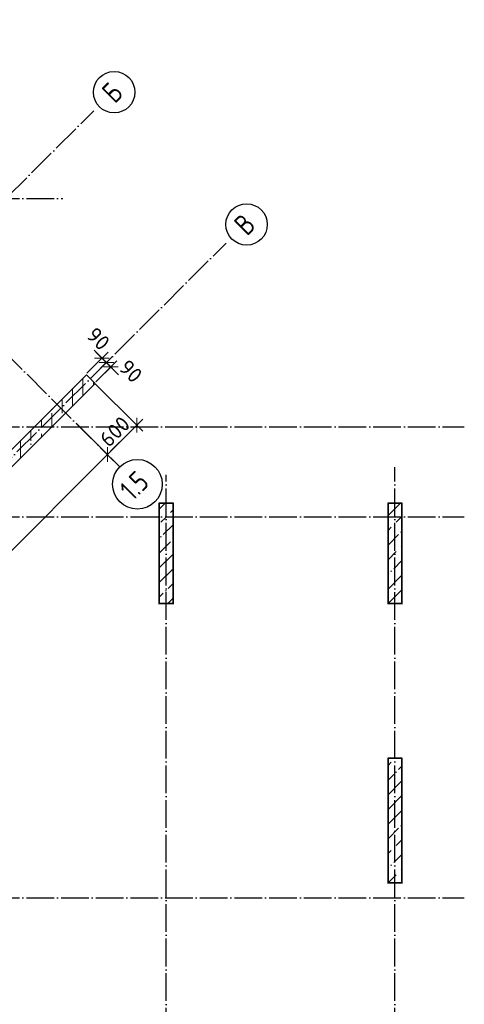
# Model space of a CAD drawing. Header units: millimetres. Extents: x -3495 to 112233, y -3287 to 47686.
# Tile 14 of 43: x 19638 to 26050, y 6864 to 21080. Entities that reach past the tile are written whole.
import ezdxf

# ---------------------------------------------------------------- set-up
doc = ezdxf.new("R2010")
doc.units = ezdxf.units.MM
doc.header["$PDMODE"] = 65
for name, pattern in [('______11', [500, 400, -50, 0, -50]), ('______5', [1100, 800, -100, 100, -100]), ('______9', [100, 0, -100])]:
    doc.linetypes.add(name, pattern=pattern)
for name, color, linetype, lineweight in [('Колонна (1)', 7, 'Continuous', 35), ('Колонна (2)', 7, 'Continuous', 35), ('Размерная линия_ общее', 7, 'Continuous', 13), ('Стена_ общее', 7, 'Continuous', 35)]:
    doc.layers.add(name, color=color, linetype=linetype, lineweight=lineweight)
doc.layers.add('Осевая линия_ общее', color=7, linetype='______5', lineweight=13, true_color=0xa0a0a0)
doc.styles.add('ISOCPEUR', font='isocpeur.ttf')
doc.dimstyles.new('DIMSTYLE_3', dxfattribs={"dimtxt": 220, "dimasz": 250, "dimexe": 0, "dimexo": 0, "dimgap": 110, "dimtad": 2, "dimdec": 0, "dimrnd": 5, "dimzin": 12, "dimdsep": 46, "dimtxsty": 'ISOCPEUR', "dimblk1": 'ALL_ML_STRICH', "dimblk2": 'ALL_ML_STRICH', "dimsah": 1, "dimcen": 0, "dimclrd": 7, "dimclre": 256, "dimclrt": 7, "dimadec": 0, "dimazin": 0, "dimtfac": 1, "dimtdec": 0, "dimtix": 1, "dimtmove": 2, "dimatfit": 3, "dimfxl": 0, "dimtzin": 0, "dimlwd": 0, "dimlwe": -3, "dimarcsym": 0})
doc.dimstyles.new('DIMSTYLE_8', dxfattribs={"dimtxt": 220, "dimasz": 250, "dimexe": 0, "dimexo": 0, "dimgap": 110, "dimtad": 2, "dimdec": 0, "dimrnd": 5, "dimzin": 12, "dimdsep": 46, "dimtxsty": 'ISOCPEUR', "dimblk1": 'ALL_ML_STRICH', "dimblk2": 'ALL_ML_STRICH', "dimsah": 1, "dimcen": 0, "dimclrd": 7, "dimclre": 256, "dimclrt": 7, "dimadec": 0, "dimazin": 0, "dimtfac": 1, "dimtdec": 0, "dimtix": 1, "dimtmove": 2, "dimatfit": 3, "dimfxl": 0, "dimtvp": 1.2, "dimtzin": 0, "dimlwd": 0, "dimlwe": -3, "dimarcsym": 0})
pattern_1 = [(45, (0, 0), (-212.132, 212.132), [400, -50, 0, -50]), (45, (-106.07, 106.07), (-212.132, 212.132), [800, -100, 100, -100])]

# ---------------------------------------------------------------- blocks, each defined once
blk = doc.blocks.new('СЛОЖНЫЙ_ОБЪЕКТ_1')
at = {"layer": 'Осевая линия_ общее', "color": 253, "linetype": '______11', "lineweight": -3, "true_color": 0xa0a0a0, "transparency": 33554687}
for p, q in [((21087, 14617), (14624, 21080)), ((3543, 2603), (20705, 19765)), ((-2770, 18500), (20260, 18500)), ((5452, 694), (22614, 17855)), ((-2770, 15200), (26050, 15200)), ((21750, -2590), (21750, 14510)), ((25050, -2590), (25050, 14620)), ((-2770, 13900), (26050, 13900)), ((-2770, 8400), (26050, 8400))]:
    blk.add_line(p, q, dxfattribs=at)
at = {"layer": 'Осевая линия_ общее', "color": 7, "linetype": 'Continuous', "lineweight": 25, "transparency": 33554687}
for centre, radius in [((21000, 20033), 299), ((22910, 18124), 299), ((21335, 14372), 359)]:
    blk.add_circle(centre, radius, dxfattribs=at)
at = {"layer": 'Осевая линия_ общее', "color": 7, "linetype": 'Continuous', "lineweight": 25, "transparency": 33554687, "char_height": 300, "attachment_point": 7, "rotation": 45, "style": 'ISOCPEUR'}
for s, insert, width in [('\\W0.80;Б', (21008, 19856), 359.83), ('\\W0.80;В', (22917, 17947), 359.83), ('\\W0.79;1.5', (21268, 14120), 568.07)]:
    blk.add_mtext(s, dxfattribs=dict(at, insert=insert, width=width))
blk = doc.blocks.new('ALL_ML_STRICH')
at = {"color": 0, "linetype": 'ByBlock', "lineweight": -2}
for p, q in [((-1, 0), (0.5, 0)), ((-0.3, -0.3), (0.3, 0.3)), ((0, -0.5), (0, 0.5))]:
    blk.add_line(p, q, dxfattribs=at)
blk = doc.blocks.new('*D137')
at = {"layer": 'DEFPOINTS', "color": 7, "linetype": 'Continuous', "lineweight": 13, "transparency": 33554687}
for p in [(20439, 15264), (14595, 9710), (15203, 9102)]:
    blk.add_point(p, dxfattribs=at)
at = {"layer": 'Размерная линия_ общее', "color": 253, "linetype": 'Continuous', "lineweight": -2, "true_color": 0xa0a0a0, "transparency": 33554687}
for p, q in [((20453, 15250), (20902, 14801)), ((14609, 9695), (15203, 9102))]:
    blk.add_line(p, q, dxfattribs=at)
at = {"layer": 'Размерная линия_ общее', "color": 7, "linetype": 'Continuous', "lineweight": -2, "transparency": 33554687}
blk.add_line((15203, 9102), (20902, 14801), dxfattribs=at)
at = {"layer": 'Размерная линия_ общее', "color": 7, "linetype": 'Continuous', "lineweight": 13, "transparency": 33554687, "xscale": 250, "yscale": 250, "zscale": 250}
for p, rotation in [((20902, 14801), 44.99999999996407), ((15203, 9102), 224.9999999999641)]:
    blk.add_blockref('ALL_ML_STRICH', p, dxfattribs=dict(at, rotation=rotation))
at = {"layer": 'Размерная линия_ общее', "color": 7, "linetype": 'Continuous', "lineweight": 13, "transparency": 33554687, "insert": (17947, 12072), "char_height": 220, "width": 880, "attachment_point": 5, "rotation": 45, "style": 'ISOCPEUR'}
blk.add_mtext('\\A1;{8060}', dxfattribs=at)
blk = doc.blocks.new('*D138')
at = {"layer": 'DEFPOINTS', "color": 7, "linetype": 'Continuous', "lineweight": 13, "transparency": 33554687}
for p in [(20719, 15833), (20439, 15264), (20902, 14801)]:
    blk.add_point(p, dxfattribs=at)
at = {"layer": 'Размерная линия_ общее', "color": 253, "linetype": 'Continuous', "lineweight": -2, "true_color": 0xa0a0a0, "transparency": 33554687}
for p, q in [((20733, 15819), (21327, 15225)), ((20453, 15250), (20902, 14801))]:
    blk.add_line(p, q, dxfattribs=at)
at = {"layer": 'Размерная линия_ общее', "color": 7, "linetype": 'Continuous', "lineweight": -2, "transparency": 33554687}
blk.add_line((20902, 14801), (21327, 15225), dxfattribs=at)
at = {"layer": 'Размерная линия_ общее', "color": 7, "linetype": 'Continuous', "lineweight": 13, "transparency": 33554687, "xscale": 250, "yscale": 250, "zscale": 250}
for p, rotation in [((21327, 15225), 44.99999999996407), ((20902, 14801), 224.9999999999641)]:
    blk.add_blockref('ALL_ML_STRICH', p, dxfattribs=dict(at, rotation=rotation))
at = {"layer": 'Размерная линия_ общее', "color": 7, "linetype": 'Continuous', "lineweight": 13, "transparency": 33554687, "insert": (21009, 15134), "char_height": 220, "width": 660, "attachment_point": 5, "rotation": 45, "style": 'ISOCPEUR'}
blk.add_mtext('\\A1;{600}', dxfattribs=at)
blk = doc.blocks.new('*D146')
at = {"layer": 'DEFPOINTS', "color": 7, "linetype": 'Continuous', "lineweight": 13, "transparency": 33554687}
for p in [(20952, 16066), (20657, 15898), (20720, 15835)]:
    blk.add_point(p, dxfattribs=at)
at = {"layer": 'Размерная линия_ общее', "color": 253, "linetype": 'Continuous', "lineweight": -2, "true_color": 0xa0a0a0, "transparency": 33554687}
for p, q in [((20671, 15912), (20888, 16130)), ((20735, 15849), (20952, 16066))]:
    blk.add_line(p, q, dxfattribs=at)
at = {"layer": 'Размерная линия_ общее', "color": 7, "linetype": 'Continuous', "lineweight": -2, "transparency": 33554687}
blk.add_line((20952, 16066), (20888, 16130), dxfattribs=at)
at = {"layer": 'Размерная линия_ общее', "color": 7, "linetype": 'Continuous', "lineweight": 13, "transparency": 33554687, "xscale": 250, "yscale": 250, "zscale": 250}
for p, rotation in [((20952, 16066), 314.9999999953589), ((20888, 16130), 134.9999999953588)]:
    blk.add_blockref('ALL_ML_STRICH', p, dxfattribs=dict(at, rotation=rotation))
at = {"layer": 'Размерная линия_ общее', "color": 7, "linetype": 'Continuous', "lineweight": 13, "transparency": 33554687, "insert": (21239, 16005), "char_height": 220, "width": 440, "attachment_point": 5, "rotation": 315, "style": 'ISOCPEUR'}
blk.add_mtext('\\A1;{90}', dxfattribs=at)
blk = doc.blocks.new('*D147')
at = {"layer": 'DEFPOINTS', "color": 7, "linetype": 'Continuous', "lineweight": 13, "transparency": 33554687}
for p in [(20888, 16130), (20593, 15962), (20657, 15898)]:
    blk.add_point(p, dxfattribs=at)
at = {"layer": 'Размерная линия_ общее', "color": 253, "linetype": 'Continuous', "lineweight": -2, "true_color": 0xa0a0a0, "transparency": 33554687}
for p, q in [((20607, 15976), (20824, 16193)), ((20671, 15912), (20888, 16130))]:
    blk.add_line(p, q, dxfattribs=at)
at = {"layer": 'Размерная линия_ общее', "color": 7, "linetype": 'Continuous', "lineweight": -2, "transparency": 33554687}
blk.add_line((20888, 16130), (20824, 16193), dxfattribs=at)
at = {"layer": 'Размерная линия_ общее', "color": 7, "linetype": 'Continuous', "lineweight": 13, "transparency": 33554687, "xscale": 250, "yscale": 250, "zscale": 250}
for p, rotation in [((20888, 16130), 314.9999999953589), ((20824, 16193), 134.9999999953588)]:
    blk.add_blockref('ALL_ML_STRICH', p, dxfattribs=dict(at, rotation=rotation))
at = {"layer": 'Размерная линия_ общее', "color": 7, "linetype": 'Continuous', "lineweight": 13, "transparency": 33554687, "insert": (20770, 16473), "char_height": 220, "width": 440, "attachment_point": 5, "rotation": 315, "style": 'ISOCPEUR'}
blk.add_mtext('\\A1;{90}', dxfattribs=at)

msp = doc.modelspace()

# ---------------------------------------------------------------- hatches: boundary and pattern name
at = {"layer": 'Колонна (1)', "lineweight": 18, "transparency": 33554687}
h = msp.add_hatch(dxfattribs=at)
h.set_pattern_fill('__________539', color=256, scale=100, style=0, pattern_type=2)
h.set_pattern_definition(pattern_1)
h.paths.add_polyline_path([(24950, 10420), (24950, 8620), (25150, 8620), (25150, 10420)], flags=0)
at = {"layer": 'Колонна (2)', "lineweight": 18, "transparency": 33554687}
h = msp.add_hatch(dxfattribs=at)
h.set_pattern_fill('__________539', color=256, scale=100, style=0, pattern_type=2)
h.set_pattern_definition(pattern_1)
h.paths.add_polyline_path([(21650, 14100), (21650, 12650), (21850, 12650), (21850, 14100)], flags=0)
h = msp.add_hatch(dxfattribs=at)
h.set_pattern_fill('__________539', color=256, scale=100, style=0, pattern_type=2)
h.set_pattern_definition(pattern_1)
h.paths.add_polyline_path([(24950, 14100), (24950, 12650), (25150, 12650), (25150, 14100)], flags=0)
at = {"layer": 'Стена_ общее', "linetype": 'Continuous', "lineweight": 18, "transparency": 33554687}
h = msp.add_hatch(dxfattribs=at)
h.set_pattern_fill('__________541', scale=100, style=0, pattern_type=2)
h.set_pattern_definition([(90, (0, 0), (-300, 2e-14), [400, -50, 0, -50]), (90, (-150, 2e-14), (-300, 2e-14), [800, -100, 100, -100])])
h.paths.add_polyline_path([(20598.7, 15953.4), (16426.7, 11781.4), (16554, 11654.2), (20725.9, 15826.1)], flags=0)

# ---------------------------------------------------------------- linework, layer by layer
at = {"layer": 'Колонна (1)', "color": 7, "linetype": '______9', "lineweight": -3, "transparency": 33554687}
for p, q in [((24950, 10420), (24950, 8620)), ((25150, 10420), (24950, 10420)), ((25150, 8620), (25150, 10420)), ((24950, 8620), (25150, 8620))]:
    msp.add_line(p, q, dxfattribs=at)
at = {"layer": 'Колонна (1)', "transparency": 33554687}
for p, q in [((24950, 10420), (24950, 8620)), ((25150, 10420), (24950, 10420)), ((25150, 8620), (25150, 10420)), ((24950, 8620), (25150, 8620))]:
    msp.add_line(p, q, dxfattribs=at)
at = {"layer": 'Колонна (2)', "color": 7, "linetype": '______9', "lineweight": -3, "transparency": 33554687}
for p, q in [((21650, 14100), (21650, 12650)), ((21850, 14100), (21650, 14100)), ((21850, 12650), (21850, 14100)), ((24950, 14100), (24950, 12650)), ((25150, 14100), (24950, 14100)), ((25150, 12650), (25150, 14100)), ((21650, 12650), (21850, 12650)), ((24950, 12650), (25150, 12650))]:
    msp.add_line(p, q, dxfattribs=at)
at = {"layer": 'Колонна (2)', "transparency": 33554687}
for p, q in [((21650, 14100), (21650, 12650)), ((21850, 14100), (21650, 14100)), ((21850, 12650), (21850, 14100)), ((24950, 14100), (24950, 12650)), ((25150, 14100), (24950, 14100)), ((25150, 12650), (25150, 14100)), ((21650, 12650), (21850, 12650)), ((24950, 12650), (25150, 12650))]:
    msp.add_line(p, q, dxfattribs=at)
at = {"layer": 'Стена_ общее', "color": 7, "linetype": 'Continuous', "lineweight": 35, "transparency": 33554687}
for p, q in [((20598.7, 15953.4), (16426.7, 11781.4)), ((20725.9, 15826.1), (20598.7, 15953.4)), ((16554, 11654.2), (20725.9, 15826.1))]:
    msp.add_line(p, q, dxfattribs=at)

# ---------------------------------------------------------------- block references
at = {"layer": 'Осевая линия_ общее', "color": 253, "linetype": '______11', "lineweight": -3, "true_color": 0xa0a0a0, "transparency": 33554687}
msp.add_blockref('СЛОЖНЫЙ_ОБЪЕКТ_1', (0, 0), dxfattribs=at)

# ---------------------------------------------------------------- dimensions: what is measured, and where the dimension line sits
at = {"layer": 'Размерная линия_ общее', "color": 7, "linetype": 'Continuous', "lineweight": 13, "transparency": 33554687}
for base, p1, p2, angle, dimstyle, picture, middle in [((20824.3, 16193.2), (20670.9, 15912.5), (20607.2, 15976.1), 135, 'DIMSTYLE_8', '*D147', (20769.7, 16473.1)), ((20887.9, 16129.5), (20734.5, 15848.8), (20670.9, 15912.5), 135, 'DIMSTYLE_8', '*D146', (21238.6, 16004.6)), ((21326.6, 15225.5), (20453.3, 15250.2), (20733, 15819), 45, 'DIMSTYLE_8', '*D138', (21009.1, 15134.3)), ((20902.3, 14801.2), (14609.5, 9695.5), (20453.3, 15250.2), 45, 'DIMSTYLE_3', '*D137', (17947.3, 12072.5))]:
    dim = msp.add_linear_dim(base=base, p1=p1, p2=p2, angle=angle, dimstyle=dimstyle, override={"dimpost": '<>', "dimclrd": 7, "dimclre": 253, "dimclrt": 7, "dimlwd": 0, "dimlwe": 65533}, dxfattribs=at)
    dim.commit()
    dim.dimension.update_dxf_attribs({"geometry": picture, "text_midpoint": middle, "dimtype": 160})

doc.saveas('drawing.dxf')
